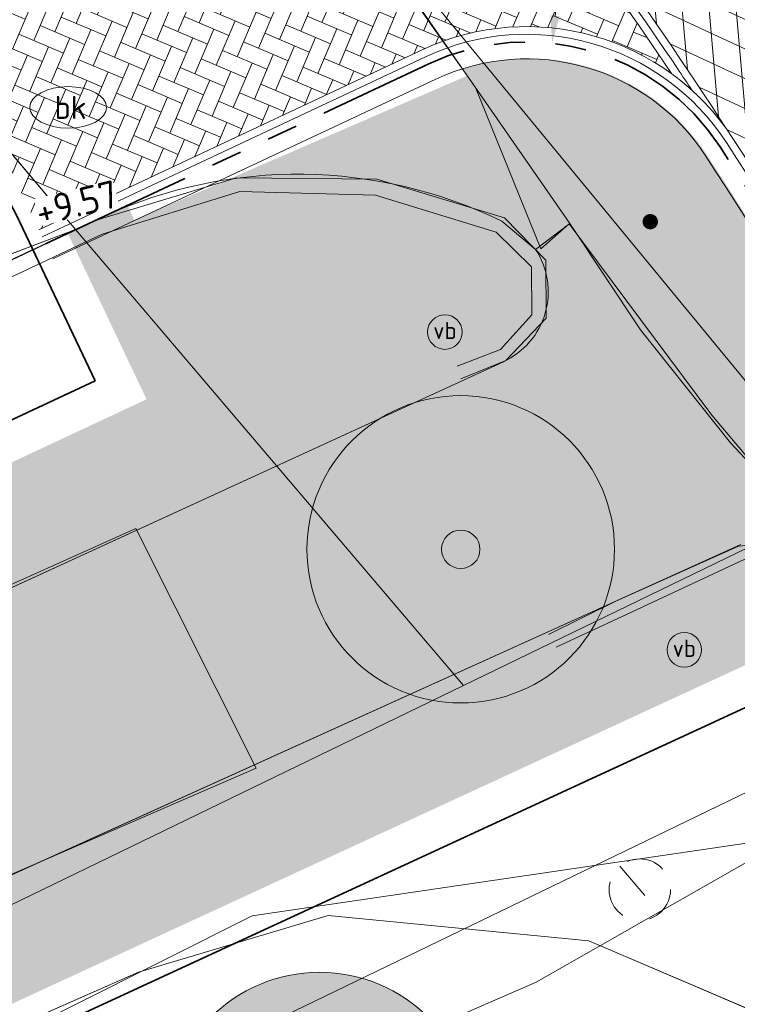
# Model space of a CAD drawing. Header units: metres. Extents: x 163543 to 168130, y 402678 to 405437.
# Tile 70 of 256: x 164464 to 164473, y 403431 to 403444. Entities that reach past the tile are written whole.
import ezdxf
from ezdxf.enums import TextEntityAlignment as Align

# ---------------------------------------------------------------- set-up
doc = ezdxf.new("R2010")
doc.units = ezdxf.units.M
doc.linetypes.add('X-CA190022.004-UO-DWM_Snelfietsroute$0$VH-TROTTOIRBAND_180-200', pattern=[20, 10, -2, 2, -2, 2, -2])
doc.linetypes.add('X-CA190022.004-UO-WHM_Putten en kolken combi_v0.1$0$RI-HUISAANSLUITING', pattern=[4.3, 2.5, -1.8])
doc.layers.get('0').update_dxf_attribs({"lineweight": 25})
for name, color, linetype, lineweight, transparency in [('X-CA190022.004-UO-ARC_Arcering$0$N-GV-GR-GRAS-A-200 GRASMENGSEL M1', 62, 'Continuous', 18, 0.5), ('X-CA190022.004-UO-ARC_Arcering$0$N-WE-GR-GROENSTROOK-A', 62, 'Continuous', 0, 0.5), ('X-CA190022.004-UO-ARC_Arcering$0$N-WE-VH-VERHARDING_ASFALT_ZWART-OPBOUW 2', 7, 'Continuous', 0, 0.5)]:
    doc.layers.add(name, color=color, linetype=linetype, lineweight=lineweight, transparency=transparency)
for name, color, linetype, lineweight in [('X-CA190022.004-UO-ARC_Arcering$0$N-WE-VH-VERHARDING_BETONSTRAATSTEEN-A-200', 252, 'Continuous', 18), ('X-CA190022.004-UO-BBM_bebording bebakening markering_v0.4$0$VERKEERSBORDPAAL', 7, 'Continuous', 25), ('X-CA190022.004-UO-BGT_Ondergrond$0$GE_201_SHDHek_Lijn_GEM', 253, 'X-CA190022.004-UO-BGT_Ondergrond$0$Hekwerk', 9), ('X-CA190022.004-UO-BGT_Ondergrond$0$GE_314_WGDRijbaanLokaleweg_Vlak_GEM', 253, 'Continuous', 9), ('X-CA190022.004-UO-BGT_Ondergrond$0$GE_316_WGDFietspad_Vlak_GEM', 253, 'Continuous', 9), ('X-CA190022.004-UO-BGT_Ondergrond$0$GE_367_OWGBerm_groenvoorziening_grasenk_GEM', 253, 'Continuous', 9), ('X-CA190022.004-UO-BGT_Ondergrond$0$GE_421_OTDHalfverhard_gravel_Vlak_GEM', 253, 'Continuous', 9), ('X-CA190022.004-UO-BGT_Ondergrond$0$GE_814_BRDVerkeersbord_Punt_GEM', 253, 'Continuous', 9), ('X-CA190022.004-UO-BGT_Ondergrond$0$GE_882_PutBrandkraan_Punt_GEM', 253, 'Continuous', 9), ('X-CA190022.004-UO-DTM inmeting_v0.1$0$B-WE-GW-TALUD_KRUIN-G', 246, 'Continuous', 0), ('X-CA190022.004-UO-DTM inmeting_v0.1$0$B-WE-GW-TALUD_TEEN-G', 246, 'Continuous', 0), ('X-CA190022.004-UO-DTM inmeting_v0.1$0$B-WE-VH-KANTOPSLUITING_ACHTERKANTBAND-G', 246, 'Continuous', 0), ('X-CA190022.004-UO-DTM inmeting_v0.1$0$B-WE-VH-KANTOPSLUITING_VOORKANTBAND-G', 246, 'Continuous', 0), ('X-CA190022.004-UO-DTM inmeting_v0.1$0$B-WE-VH-VERHARDING_ASFALT-G', 246, 'Continuous', 0), ('X-CA190022.004-UO-DWM_Beplanting$0$N-GV-GR-BOOM_SOLITAIR-G', 92, 'Continuous', 18), ('X-CA190022.004-UO-DWM_Beplanting$0$N-WE-GR-BOOM-S', 90, 'Continuous', 18), ('X-CA190022.004-UO-DWM_Snelfietsroute$0$N-WE-VH-KANTOPSLUITING_ACHTERKANTBAND-G', 7, 'Continuous', 9), ('X-CA190022.004-UO-DWM_Snelfietsroute$0$N-WE-VH-KANTOPSLUITING_TROTTOIRBAND_180 200-G', 210, 'X-CA190022.004-UO-DWM_Snelfietsroute$0$VH-TROTTOIRBAND_180-200', 35), ('X-CA190022.004-UO-DWM_Snelfietsroute$0$N-WE-VH-KANTVERHARDING_STREKLAAG-G', 251, 'Continuous', 18), ('X-CA190022.004-UO-GZM_Werkgrens_v0.2$0$N-WE-KG-GRENS_SYSTEEMGRENS-G', 7, 'X-CA190022.004-UO-GZM_Werkgrens_v0.2$0$KG-OG', 35), ('X-CA190022.004-UO-KAD_Percelen$0$B-WE-KG-GRENS_PERCEEL-GV', 150, 'Continuous', 9), ('X-CA190022.004-UO-TXT_Hoogtes$0$X-XX-AL-T25', 7, 'Continuous', 25), ('X-CA190022.004-UO-TXT_Tekst 1op200$0$X-XX-AL-AANKLEDING-M-BOCHTSTRALEN', 7, 'Continuous', 18), ('X-CA190022.004-UO-WHM_Putten en kolken combi_v0.1$0$B-WE-RI-DUIKER-G', 251, 'X-CA190022.004-UO-WHM_Putten en kolken combi_v0.1$0$RI-HUISAANSLUITING', 18)]:
    doc.layers.add(name, color=color, linetype=linetype, lineweight=lineweight)
for name, color, linetype in [('X-CA190022.004-UO-DWM_Beplanting$0$B-WE-GR-BOOM-S AFKOMSTIG UIT DTM_v0.4', 252, 'Continuous'), ('X-CA190022.004-UO-DWM_Beplanting$0$N-GV-GR-GRAS-A-200', 7, 'Continuous'), ('X-CA190022.004-UO-TXT_Hoogtes$0$C3D-SURFACE_TINSURFACE_LABELING-BESTAAND', 252, 'Continuous')]:
    doc.layers.add(name, color=color, linetype=linetype)
doc.styles.add('NLCS-ISO', font='NLCS-ISO.ttf')
doc.styles.add('X-CA190022.004-UO-BGT_Ondergrond$0$NLCS-ISO', font='NLCS-ISO.ttf')
doc.styles.add('X-CA190022.004-UO-TXT_Tekst 1op200$0$NLCS-ISO-M200-T18', font='NLCS-ISO.ttf', dxfattribs={"height": 0.36})
doc.linetypes.add('X-CA190022.004-UO-BGT_Ondergrond$0$Hekwerk', pattern='A,5,-1.5,[2,dgnlstyle-Veghel.shx,S=0.007936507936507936,R=0,X=0,Y=0],-1.5', length=8)
doc.linetypes.add('X-CA190022.004-UO-GZM_Werkgrens_v0.2$0$KG-OG', pattern='A,5.5,-1.5,[2,NLCS.SHX,S=0.5,R=0,X=0,Y=0],-1.5', length=8.5)
doc.dimstyles.new('X-CA190022.004-UO-TXT_Tekst 1op200$0$NLCS-M200-T18-PIJL_L2_H1', dxfattribs={"dimscale": 0.2, "dimtxt": 2.5, "dimasz": 1.8, "dimexe": 2, "dimexo": 2, "dimgap": 0.7, "dimtad": 1, "dimzin": 0, "dimdsep": 46, "dimtxsty": 'X-CA190022.004-UO-TXT_Tekst 1op200$0$NLCS-ISO-M200-T18', "dimcen": 0, "dimdle": 2, "dimclrd": 256, "dimclre": 256, "dimclrt": 10, "dimadec": 1, "dimazin": 0, "dimtfac": 1, "dimtdec": 3, "dimtofl": 0, "dimtmove": 0, "dimatfit": 3, "dimfxl": 2, "dimfxlon": 1, "dimtfillclr": 256, "dimtolj": 1, "dimtzin": 0, "dimlwd": -1, "dimlwe": -1, "dimarcsym": 0})
pattern_1 = [(94.99999999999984, (-2.849091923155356, 3.121928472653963), (-0.3486681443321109, -0.03050450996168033), []), (155, (-2.849091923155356, 3.121928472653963), (-0.1479163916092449, -0.3172077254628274), [])]

# ---------------------------------------------------------------- blocks, each defined once
blk = doc.blocks.new('X-CA190022.004-UO-BGT_Ondergrond$0$SIE-WEG_PAAL_VERKEERSBORD-SO')
at = {"linetype": 'ByBlock', "lineweight": 18}
blk.add_circle((0, 0), 1.5, dxfattribs=at)
at = {"linetype": 'ByBlock', "lineweight": 18, "style": 'X-CA190022.004-UO-BGT_Ondergrond$0$NLCS-ISO'}
blk.add_text('vb', height=1.5, dxfattribs=at).set_placement((0, 0.1317113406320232), align=Align.MIDDLE_CENTER)
blk = doc.blocks.new('X-CA190022.004-UO-BGT_Ondergrond$0$IMGEOVerkeersbord')
at = {"xscale": 5, "yscale": 5, "zscale": 5}
blk.add_blockref('X-CA190022.004-UO-BGT_Ondergrond$0$SIE-WEG_PAAL_VERKEERSBORD-SO', (0, 0), dxfattribs=at)
blk = doc.blocks.new('X-CA190022.004-UO-BGT_Ondergrond$0$SKL-WATER_BRANDKRAAN_BRANDPUT-SO')
at = {"color": 0, "linetype": 'ByBlock', "lineweight": 18}
blk.add_ellipse((0, 0), major_axis=(2.5, 9.034865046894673e-15), ratio=0.5400000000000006, dxfattribs=at)
at = {"color": 0, "linetype": 'ByBlock', "lineweight": 18, "style": 'X-CA190022.004-UO-BGT_Ondergrond$0$NLCS-ISO'}
blk.add_text('bk', height=1.5, dxfattribs=at).set_placement((0.1553767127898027, 0), align=Align.MIDDLE_CENTER)
blk = doc.blocks.new('X-CA190022.004-UO-BGT_Ondergrond$0$IMGEOBrandkraanput')
at = {"xscale": 5, "yscale": 5, "zscale": 5}
blk.add_blockref('X-CA190022.004-UO-BGT_Ondergrond$0$SKL-WATER_BRANDKRAAN_BRANDPUT-SO', (0, 0), dxfattribs=at)
blk = doc.blocks.new('X-CA190022.004-UO-DWM_Beplanting$0$SGR-BOOM_01-SO')
at = {"linetype": 'ByBlock', "lineweight": 18}
h = blk.add_hatch(color=0, dxfattribs=at)
h.dxf.hatch_style = 1
edge = h.paths.add_edge_path()
edge.add_arc((0, 0), 0.25, 0, 360)
at = {"color": 0, "linetype": 'ByBlock', "lineweight": 18}
for radius in [2, 0.25]:
    blk.add_circle((0, 0), radius, dxfattribs=at)
blk = doc.blocks.new('X-CA190022.004-UO-DWM_Beplanting$0$IMGEOBoom')
at = {"transparency": 33554457}
h = blk.add_hatch(color=256, dxfattribs=at)
h.dxf.hatch_style = 1
edge = h.paths.add_edge_path()
edge.add_arc((0, 0), 100, 0, 360)
edge = h.paths.add_edge_path(flags=17)
edge.add_arc((0, 0), 12.5, 0, 360)
h = blk.add_hatch()
h.set_pattern_fill('ANGLE', color=256)
h.set_pattern_definition([(0, (0, 0), (0, 6.985), [5.08, -1.905]), (90, (0, 0), (-6.985, 4.277078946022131e-16), [5.08, -1.905])])
edge = h.paths.add_edge_path(flags=17)
edge.add_arc((0, 0), 12.5, 0, 360)
at = {"layer": 'X-CA190022.004-UO-DWM_Beplanting$0$N-GV-GR-GRAS-A-200'}
h = blk.add_hatch(color=256, dxfattribs=at)
h.dxf.hatch_style = 1
edge = h.paths.add_edge_path(flags=17)
edge.add_arc((0, 0), 12.5, 0, 360)
at = {"xscale": 50, "yscale": 50, "zscale": 50}
blk.add_blockref('X-CA190022.004-UO-DWM_Beplanting$0$SGR-BOOM_01-SO', (0, 0), dxfattribs=at)
blk = doc.blocks.new('X-CA190022.004-UO-DWM_Beplanting$0$sfr nieuwe boom')
at = {"layer": 'X-CA190022.004-UO-DWM_Beplanting$0$N-GV-GR-BOOM_SOLITAIR-G', "transparency": 33554470}
h = blk.add_hatch(color=256, dxfattribs=at)
h.dxf.hatch_style = 1
edge = h.paths.add_edge_path()
edge.add_arc((0, 0), 2, 0, 360)
at = {"layer": 'X-CA190022.004-UO-DWM_Beplanting$0$N-GV-GR-BOOM_SOLITAIR-G'}
h = blk.add_hatch(color=256, dxfattribs=at)
h.dxf.hatch_style = 1
edge = h.paths.add_edge_path()
edge.add_arc((0, 0), 0.25, 0, 360)
for radius in [2, 0.25]:
    blk.add_circle((0, 0), radius, dxfattribs=at)
blk = doc.blocks.new('X-CA190022.004-UO-WHM_Putten en kolken combi_v0.1$0$B-SRI-PUT_BETON-SO')
at = {"flags": 128}
blk.add_lwpolyline([(-1.290005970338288, 1.528282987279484), (1.290089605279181, -1.528366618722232)], dxfattribs=at)
blk.add_circle((4.18174704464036e-05, -4.181572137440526e-05), 1.999999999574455)
blk = doc.blocks.new('X-CA190022.004-UO-BBM_bebording bebakening markering_v0.4$0$_Dot')
at = {"color": 0, "linetype": 'ByBlock', "const_width": 0.5}
blk.add_lwpolyline([(-0.25, 0, 1), (0.25, 0, 1)], format="xyb", close=True, dxfattribs=at)
blk = doc.blocks.new('*U187')
at = {"layer": 'X-CA190022.004-UO-TXT_Hoogtes$0$X-XX-AL-T25', "color": 252, "linetype": 'Continuous', "lineweight": 25, "insert": (164464.674893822, 403441.9299230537, 9.568875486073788), "char_height": 0.36, "width": 1.05444, "attachment_point": 5, "rotation": 13.911897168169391, "style": 'NLCS-ISO', "bg_fill": 3, "box_fill_scale": 1, "bg_fill_color": 256, "bg_fill_true_color": 13158600, "bg_fill_transparency": 0}
blk.add_mtext('{\\fNLCS-ISO|b0|i0|c0|p10;+9.57}', dxfattribs=at)
blk = doc.blocks.new('*D830')
at = {"layer": 'X-CA190022.004-UO-TXT_Tekst 1op200$0$X-XX-AL-AANKLEDING-M-BOCHTSTRALEN', "transparency": 16777216}
blk.add_line((164471.1149342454, 403446.3241255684), (164470.8981544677, 403444.3640769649), dxfattribs=at)
blk.add_solid([(164470.8385181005, 403444.3706726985), (164470.9577908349, 403444.3574812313), (164470.8585800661, 403444.0062587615)], dxfattribs=at)
at = {"layer": 'X-CA190022.004-UO-TXT_Tekst 1op200$0$X-XX-AL-AANKLEDING-M-BOCHTSTRALEN', "transparency": 16777216, "insert": (164470.708270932, 403445.5581876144), "char_height": 0.36, "attachment_point": 5, "rotation": 83.68878339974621, "style": 'X-CA190022.004-UO-TXT_Tekst 1op200$0$NLCS-ISO-M200-T18', "bg_fill": 3, "box_fill_scale": 1.1, "bg_fill_color": 256, "bg_fill_true_color": 13158600, "bg_fill_transparency": 0}
blk.add_mtext('\\A1;R=3.00', dxfattribs=at)

msp = doc.modelspace()

# ---------------------------------------------------------------- hatches: boundary and pattern name
at = {"layer": 'X-CA190022.004-UO-ARC_Arcering$0$N-GV-GR-GRAS-A-200 GRASMENGSEL M1'}
h = msp.add_hatch(dxfattribs=at)
h.set_pattern_fill('AGR-GRAS_02-SO', color=256, scale=0.1, pattern_type=2)
h.set_pattern_definition([(0, (0, 0), (1, 1), [0.25, -0.75]), (0, (0.5499999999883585, 0.5999999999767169), (1, 1), [0.25, -0.75]), (90, (0.1000000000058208, 0.3499999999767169), (-1, 1), [0.25, -0.75]), (90, (0.5, 0.7000000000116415), (-1, 1), [0.25, -0.75]), (45, (0.2000000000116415, 0.7000000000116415), (0, 1.000000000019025), [0.25, -1.164213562]), (135, (0.5499999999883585, 0), (-1.000000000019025, 0), [0.25, -1.164213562]), (26.56505119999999, (0.25, 0.2999999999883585), (1.000000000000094, 4.000644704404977e-10), [0.25, -1.986067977]), (26.56505119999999, (0.7000000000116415, 0.7999999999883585), (1.000000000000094, 4.000644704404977e-10), [0.25, -1.986067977]), (63.43494882, (0.7000000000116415, 0), (5.099862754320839e-11, 1.000000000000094), [0.2499999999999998, -1.986067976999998]), (63.43494882, (0.25, 0.4500000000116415), (5.099862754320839e-11, 1.000000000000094), [0.2499999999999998, -1.986067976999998]), (63.43494882, (0.6000000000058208, 0.2000000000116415), (5.099862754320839e-11, 1.000000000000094), [0.2499999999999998, -1.986067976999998]), (116.5650512, (0, 0.5499999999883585), (-4.000648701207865e-10, 1.000000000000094), [0.2499999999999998, -1.986067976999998]), (153.43494882, (0.2000000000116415, 0.1500000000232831), (-1.000000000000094, 5.099898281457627e-11), [0.25, -1.986067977])])
edge = h.paths.add_edge_path()
edge.add_line((164449.7029061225, 403424.9755254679), (164474.2656488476, 403436.3265954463))
edge.add_arc((164405.8897984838, 403398.9722507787), 77.91408074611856, 28.64817846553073, 34.93481505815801)
edge.add_line((164469.7640787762, 403443.5892911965), (164469.754189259, 403443.5851003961))
edge.add_line((164469.754189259, 403443.5851003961), (164465.4240603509, 403441.7051986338))
edge.add_line((164465.4240603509, 403441.7051986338), (164465.3444135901, 403441.888655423))
edge.add_line((164465.3444135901, 403441.888655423), (164464.5617553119, 403441.5275642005))
edge.add_line((164464.5617553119, 403441.5275642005), (164465.583363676, 403439.3738042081))
edge.add_line((164465.583363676, 403439.3738042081), (164433.1890600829, 403424.2116647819))
edge.add_arc((164443.179680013, 403387.0319958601), 38.4985748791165, 80.59615713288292, 105.0407654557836, ccw=False)
edge.add_arc((164454.6168963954, 403456.089874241), 31.49999999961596, 260.5961571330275, 261.0252203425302)
h = msp.add_hatch(dxfattribs=at)
h.set_pattern_fill('AGR-GRAS_02-SO', color=256, scale=0.1, pattern_type=2)
h.set_pattern_definition([(0, (0, 0), (1, 1), [0.25, -0.75]), (0, (0.5499999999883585, 0.5999999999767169), (1, 1), [0.25, -0.75]), (90, (0.1000000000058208, 0.3499999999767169), (-1, 1), [0.25, -0.75]), (90, (0.5, 0.7000000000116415), (-1, 1), [0.25, -0.75]), (45, (0.2000000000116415, 0.7000000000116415), (0, 1.000000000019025), [0.25, -1.164213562]), (135, (0.5499999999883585, 0), (-1.000000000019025, 0), [0.25, -1.164213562]), (26.56505119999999, (0.25, 0.2999999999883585), (1.000000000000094, 4.000644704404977e-10), [0.25, -1.986067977]), (26.56505119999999, (0.7000000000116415, 0.7999999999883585), (1.000000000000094, 4.000644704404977e-10), [0.25, -1.986067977]), (63.43494882, (0.7000000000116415, 0), (5.099862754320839e-11, 1.000000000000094), [0.2499999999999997, -1.986067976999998]), (63.43494882, (0.25, 0.4500000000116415), (5.099862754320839e-11, 1.000000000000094), [0.2499999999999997, -1.986067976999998]), (63.43494882, (0.6000000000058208, 0.2000000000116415), (5.099862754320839e-11, 1.000000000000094), [0.2499999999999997, -1.986067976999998]), (116.5650512, (0, 0.5499999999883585), (-4.000648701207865e-10, 1.000000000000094), [0.2499999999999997, -1.986067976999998]), (153.43494882, (0.2000000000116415, 0.1500000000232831), (-1.000000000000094, 5.099898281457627e-11), [0.25, -1.986067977])])
edge = h.paths.add_edge_path()
edge.add_line((164477.9198786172, 403430.682123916), (164477.8331448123, 403430.8623383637))
edge.add_line((164477.8331448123, 403430.8623383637), (164478.0980021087, 403430.9898091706))
edge.add_line((164478.0980021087, 403430.9898091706), (164477.5572029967, 403431.5318702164))
edge.add_arc((164490.2134185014, 403443.6178211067), 17.49999999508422, 221.7040940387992, 223.6796640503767, ccw=False)
edge.add_line((164477.1480821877, 403431.9753562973), (164468.2774706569, 403427.7060987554))
edge.add_arc((164454.6168963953, 403456.0898742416), 31.50000000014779, 260.5963409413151, 295.70063201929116, ccw=False)
edge.add_arc((164443.1796800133, 403387.03199586), 38.49857487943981, 80.59600673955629, 116.5897901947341)
edge.add_line((164425.9477276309, 403421.4587308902), (164426.6171826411, 403420.1201368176))
edge.add_arc((164443.1794105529, 403386.9976197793), 37.03253337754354, 80.596894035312, 116.56639265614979, ccw=False)
edge.add_arc((164454.6168963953, 403456.0898742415), 33.00000000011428, 260.6046206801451, 295.7006320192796)
edge.add_line((164468.9279741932, 403426.3544903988), (164477.9198786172, 403430.682123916))
at = {"layer": 'X-CA190022.004-UO-ARC_Arcering$0$N-WE-GR-GROENSTROOK-A'}
h = msp.add_hatch(color=256, dxfattribs=at)
h.dxf.hatch_style = 1
edge = h.paths.add_edge_path()
edge.add_arc((164470.5485793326, 403441.0306549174), 2.780000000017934, 33.16127255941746, 107.7368260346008)
edge.add_arc((164405.8897984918, 403398.9722507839), 77.91408073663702, 28.191431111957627, 35.01488425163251, ccw=False)
edge.add_line((164474.5612524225, 403435.7803394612), (164475.0569037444, 403434.8696750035))
edge.add_arc((164490.2134185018, 403443.6178211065), 17.49999999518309, 209.9929915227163, 223.6796640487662)
edge.add_line((164477.5572029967, 403431.5318702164), (164479.4644964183, 403432.4504277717))
edge.add_arc((164490.2134185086, 403443.6178211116), 15.50000000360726, 210.0729876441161, 226.0938756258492, ccw=False)
edge.add_line((164476.7999081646, 403435.8507276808), (164476.8001880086, 403435.8508800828))
edge.add_line((164476.8001880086, 403435.8508800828), (164476.3209561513, 403436.7308568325))
edge.add_arc((164405.8897984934, 403398.9722508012), 79.91408072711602, 28.19605124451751, 33.0467997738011)
at = {"layer": 'X-CA190022.004-UO-ARC_Arcering$0$N-WE-VH-VERHARDING_ASFALT_ZWART-OPBOUW 2'}
h = msp.add_hatch(dxfattribs=at)
h.set_pattern_fill('AVH-ASFALT-SO', color=256, scale=0.35, angle=35, pattern_type=2)
h.set_pattern_definition(pattern_1)
edge = h.paths.add_edge_path()
edge.add_line((164484.9854150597, 403436.1802356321), (164486.5396749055, 403434.8306688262))
edge.add_line((164486.5396749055, 403434.8306688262), (164489.6484187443, 403436.3268484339))
edge.add_arc((164489.8730176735, 403436.9898381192), 0.7000000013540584, 229.1074769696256, 251.2853234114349, ccw=False)
edge.add_line((164489.4147681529, 403436.4606808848), (164488.2876817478, 403437.4367363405))
edge.add_arc((164523.5755157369, 403480.0459035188), 55.32424744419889, 225.1007687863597, 230.3693057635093, ccw=False)
edge.add_arc((164116.7135145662, 403074.4268332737), 519.18763102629, 44.89227135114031, 45.27884465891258)
edge.add_line((164482.0435792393, 403443.3302624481), (164482.0449518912, 403443.3315997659))
edge.add_arc((164483.6207362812, 403444.8668210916), 2.200000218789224, 222.0560806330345, 224.2529873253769, ccw=False)
edge.add_line((164481.9872591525, 403443.3931340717), (164476.9927272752, 403448.9292170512))
edge.add_arc((164478.5865703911, 403450.445681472), 2.200000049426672, 220.4631444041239, 223.5748810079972, ccw=False)
edge.add_line((164476.9127585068, 403449.0179721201), (164457.6321469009, 403471.8403724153))
edge.add_line((164457.6321469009, 403471.8403724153), (164455.2735938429, 403469.8286001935))
edge.add_line((164455.2735938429, 403469.8286001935), (164479.8943903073, 403441.098305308))
edge.add_arc((163944.3046528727, 402902.0852181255), 759.8628001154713, 44.922763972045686, 45.18252588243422, ccw=False)
edge.add_arc((164523.5755157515, 403480.0459035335), 58.42424746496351, 225.0959863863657, 228.6608269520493)
h.paths.add_polyline_path([(164483.6498870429, 403433.4398685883), (164483.6436411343, 403433.4453069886), (164483.6407308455, 403433.4354618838)])
h = msp.add_hatch(dxfattribs=at)
h.set_pattern_fill('AVH-ASFALT-SO', color=256, scale=0.35, angle=35, pattern_type=2)
h.set_pattern_definition(pattern_1)
edge = h.paths.add_edge_path()
edge.add_line((164483.6436411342, 403433.4453069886), (164482.7786391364, 403434.1984763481))
edge.add_arc((164490.2134185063, 403443.6178211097), 12.00000000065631, 195.686670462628, 231.7156284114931, ccw=False)
edge.add_arc((164479.3728008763, 403440.573382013), 0.7400000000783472, 45.18252591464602, 195.6866704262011, ccw=False)
edge.add_line((164479.8943903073, 403441.098305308), (164455.2735938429, 403469.8286001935))
edge.add_line((164455.2735938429, 403469.8286001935), (164452.9161661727, 403467.8154968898))
edge.add_line((164452.9161661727, 403467.8154968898), (164463.3547310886, 403455.3593098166))
edge.add_arc((164460.9200958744, 403453.282641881), 3.199999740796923, 38.10882295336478, 40.463144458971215, ccw=False)
edge.add_line((164463.4379836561, 403455.2575442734), (164470.6613756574, 403446.4249391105))
edge.add_arc((164468.3033427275, 403444.26163176), 3.200034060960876, 35.982837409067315, 42.53390308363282, ccw=False)
edge.add_arc((164405.9263062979, 403398.9974721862), 80.26973496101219, 29.990397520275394, 35.96731815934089, ccw=False)
edge.add_line((164475.4486613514, 403439.120688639), (164475.4498521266, 403439.1214373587))
edge.add_arc((164401.5888237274, 403396.3046857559), 85.37403430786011, 27.74191021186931, 30.10058700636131, ccw=False)
edge.add_arc((164490.2134174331, 403443.6178221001), 15.10000000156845, 210.0982563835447, 227.3330215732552)
edge.add_arc((164479.5051885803, 403431.9999980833), 0.7000000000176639, -19.884059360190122, 47.33301603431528, ccw=False)
edge.add_line((164480.1634565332, 403431.76191553), (164483.6407308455, 403433.4354618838))
edge.add_line((164483.6407308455, 403433.4354618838), (164483.6436411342, 403433.4453069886))
at = {"layer": 'X-CA190022.004-UO-ARC_Arcering$0$N-WE-VH-VERHARDING_BETONSTRAATSTEEN-A-200'}
h = msp.add_hatch(dxfattribs=at)
h.set_pattern_fill('AVH-BSS_KEIFORMAAT_KEPER', color=256, scale=2, angle=157, pattern_type=2)
h.set_pattern_definition([(157, (0, 0), (-0.27535955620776, -0.1112524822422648), [0.63, -0.21]), (67.00000000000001, (-0.164107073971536, -0.3866120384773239), (-0.27535955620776, -0.1112524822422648), [0.63, -0.21])])
h.paths.add_polyline_path([(164469.596769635, 403447.4110216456), (164466.6151682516, 403451.056767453, -0.3743271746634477), (164465.0257406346, 403447.1664014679), (164462.223563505, 403445.7550417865), (164464.1840204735, 403441.5802229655), (164469.1686046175, 403443.9209383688, -0.2741986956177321), (164472.4178223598, 403443.6073419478, 0.02369150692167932)])

# ---------------------------------------------------------------- linework, layer by layer
at = {"layer": 'X-CA190022.004-UO-BGT_Ondergrond$0$GE_201_SHDHek_Lijn_GEM'}
for p, q in [((164465.477, 403431.918), (164467.948, 403432.656)), ((164467.948, 403432.656), (164471.335, 403432.326)), ((164456.675, 403428.038), (164465.477, 403431.918))]:
    msp.add_line(p, q, dxfattribs=at)
at = {"layer": 'X-CA190022.004-UO-BGT_Ondergrond$0$GE_314_WGDRijbaanLokaleweg_Vlak_GEM', "flags": 128}
for points in [[(164442.94, 403489.126), (164443.864, 403488.0790000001), (164449.294, 403481.924), (164481.056, 403444.687), (164480.874, 403444.622), (164483.26, 403441.849), (164483.391, 403441.904), (164502.63, 403419.439), (164497.447, 403415.017), (164495.313, 403417.0410000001), (164491.602, 403420.56), (164476.856, 403434.777), (164474.447, 403437.185), (164474.381, 403437.261), (164474.505, 403437.387), (164473.18, 403438.808), (164472.011, 403440.2800000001), (164471.089, 403441.6600000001), (164464.875, 403450.622), (164464.747, 403450.533), (164455.924, 403463.299), (164454.191, 403465.806)], [(164464.875, 403450.622), (164471.089, 403441.6600000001), (164470.644, 403441.325), (164470.203, 403441.694)], [(164465.039, 403441.76), (164463.143, 403440.873), (164460.688, 403445.214), (164461.218, 403445.485), (164463.246, 403446.523)]]:
    msp.add_lwpolyline(points, dxfattribs=at)
at = {"layer": 'X-CA190022.004-UO-BGT_Ondergrond$0$GE_314_WGDRijbaanLokaleweg_Vlak_GEM'}
msp.add_arc((164467.5506725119, 403436.2244068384), 6.078757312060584, 64.13022075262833, 114.4052883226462, dxfattribs=at)
at = {"layer": 'X-CA190022.004-UO-BGT_Ondergrond$0$GE_316_WGDFietspad_Vlak_GEM', "flags": 128}
for points in [[(164470.644, 403441.325), (164471.089, 403441.6600000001), (164472.011, 403440.2800000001), (164473.18, 403438.808), (164474.505, 403437.387), (164474.381, 403437.261)], [(164320.04, 403364.5300000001), (164331.41, 403371.01), (164357.53, 403385.5300000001), (164366.62, 403390.14), (164389.014, 403401.122), (164392.63, 403402.895), (164397.33, 403405.2), (164445.43, 403428.64), (164451.991, 403431.556), (164460.333, 403435.32), (164470.225, 403439.862)], [(164473.316, 403437.484), (164461.749, 403432.244), (164458.26, 403430.62), (164446.97, 403425.58)]]:
    msp.add_lwpolyline(points, dxfattribs=at)
at = {"layer": 'X-CA190022.004-UO-BGT_Ondergrond$0$GE_316_WGDFietspad_Vlak_GEM'}
msp.add_arc((164469.8059367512, 403440.7735191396), 1.00323534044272, 294.6902084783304, 33.34659780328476, dxfattribs=at)
at = {"layer": 'X-CA190022.004-UO-BGT_Ondergrond$0$GE_367_OWGBerm_groenvoorziening_grasenk_GEM', "flags": 128}
for points in [[(164158.219, 403255.1390000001), (164171.084, 403263.999), (164179.494, 403270.1770000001), (164194.84, 403282.196), (164211.087, 403295.268), (164231.111, 403310.634), (164235.52, 403313.512), (164245.67, 403321.126), (164272.398, 403339.903), (164288.143, 403349.736), (164298.889, 403356.556), (164334.793, 403377.305), (164364.293, 403392.58), (164387.358, 403404.682), (164390.724, 403406.448), (164393.105, 403407.697), (164407.616, 403414.349), (164425.803, 403423.104), (164434.433, 403427.217), (164453.635, 403436.286), (164460.737, 403439.749), (164463.143, 403440.873), (164465.039, 403441.76)], [(164470.203, 403441.694), (164470.644, 403441.325)], [(164470.225, 403439.862), (164460.333, 403435.32), (164451.991, 403431.556), (164445.43, 403428.64), (164397.33, 403405.2), (164392.63, 403402.895), (164389.014, 403401.122)], [(164136.762, 403226.328), (164137.681, 403227.058), (164154.717, 403240.595), (164179.581, 403260.6550000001), (164183.17, 403263.55), (164218.15, 403291.31), (164235.99, 403304.7900000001), (164243.405, 403310.219), (164247.56, 403313.26), (164252.819, 403316.997), (164260.03, 403322.12), (164268.56, 403327.98), (164276.38, 403333.21), (164299.08, 403347.8500000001), (164321.95, 403361.65), (164333.1, 403368.0400000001), (164350.72, 403377.56), (164372.83, 403389.33), (164399.07, 403402.26), (164446.97, 403425.58), (164458.26, 403430.62), (164461.749, 403432.244), (164473.316, 403437.484)], [(164481.182, 403421.899), (164477.915, 403429.509), (164471.335, 403432.326), (164467.948, 403432.656), (164465.477, 403431.918), (164456.675, 403428.038), (164453.447, 403426.482)]]:
    msp.add_lwpolyline(points, dxfattribs=at)
at = {"layer": 'X-CA190022.004-UO-BGT_Ondergrond$0$GE_367_OWGBerm_groenvoorziening_grasenk_GEM', "extrusion": (0, 0, -1)}
for centre, radius, start, end in [((-164467.5506725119, 403436.2244068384), 6.078757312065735, 65.59471167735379, 115.8697792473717), ((-164469.8059367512, 403440.7735191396), 1.00323534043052, 146.6534021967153, 245.3097915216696)]:
    msp.add_arc(centre, radius, start, end, dxfattribs=at)
at = {"layer": 'X-CA190022.004-UO-BGT_Ondergrond$0$GE_421_OTDHalfverhard_gravel_Vlak_GEM', "flags": 128}
msp.add_lwpolyline([(164165.951, 403244.025), (164179.256, 403255.8890000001), (164194.822, 403268.535), (164208.266, 403279.037), (164224.258, 403291.345), (164239.848, 403303.124), (164265.634, 403321.347), (164281.893, 403332.496), (164295.285, 403341.33), (164306.875, 403348.529), (164327.291, 403360.547), (164338.225, 403366.811), (164366.676, 403382.161), (164379.112, 403388.334), (164393.255, 403395.423), (164405.774, 403401.616), (164418.343, 403407.883), (164453.447, 403426.482), (164456.675, 403428.038), (164465.477, 403431.918), (164467.948, 403432.656), (164471.335, 403432.326), (164477.915, 403429.509), (164481.182, 403421.899)], dxfattribs=at)
at = {"layer": 'X-CA190022.004-UO-DTM inmeting_v0.1$0$B-WE-GW-TALUD_KRUIN-G'}
for points in [[(164473.9789999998, 403433.682, 9.853), (164470.6529999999, 403431.7859999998, 9.642)], [(164470.6529999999, 403431.7859999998, 9.642), (164464.997, 403429.324, 9.719), (164457.392, 403424.5649999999, 9.711), (164451.398, 403422.1379999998, 9.616), (164448.7620000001, 403421.0329999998, 9.586)]]:
    msp.add_polyline3d(points, dxfattribs=at)
at = {"layer": 'X-CA190022.004-UO-DTM inmeting_v0.1$0$B-WE-GW-TALUD_TEEN-G'}
msp.add_polyline3d([(164425.307, 403412.9070000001, 8.948), (164434.1669999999, 403417.04, 8.957), (164440.216, 403419.4679999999, 9.135), (164445.5490000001, 403421.8399999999, 9.116), (164451.2799999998, 403424.8629999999, 9.245), (164457.6630000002, 403428.003, 9.326), (164463.452, 403430.8939999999, 9.362), (164466.9569999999, 403432.6490000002, 9.53), (164473.9789999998, 403433.682, 9.853)], dxfattribs=at)
at = {"layer": 'X-CA190022.004-UO-DTM inmeting_v0.1$0$B-WE-VH-KANTOPSLUITING_ACHTERKANTBAND-G'}
for points in [[(164469.6260000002, 403439.807, 9.784), (164470.1869999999, 403440.02, 9.841), (164470.5970000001, 403440.4730000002, 9.879), (164470.5890000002, 403441.0989999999, 9.889), (164470.1320000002, 403441.5499999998, 9.878), (164468.5609999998, 403442.0290000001, 9.808), (164466.7969999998, 403442.0800000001, 9.752), (164465.0060000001, 403441.5219999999, 9.644), (164460.8760000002, 403439.577, 9.407), (164460.0019999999, 403439.1779999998, 9.276), (164458.2799999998, 403438.3829999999, 9.261)], [(164505.5780000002, 403405.4989999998, 9.016), (164504.6919999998, 403406.551, 9.047), (164504.0469999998, 403407.2919999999, 9.168), (164500.844, 403411.1710000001, 9.384), (164499.5630000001, 403412.6310000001, 9.425), (164497.284, 403414.9309999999, 9.531), (164491.4989999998, 403420.4399999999, 9.741), (164486.0699999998, 403425.6680000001, 9.793), (164484.2779999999, 403427.3859999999, 9.821), (164478.2439999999, 403433.176, 9.912), (164475.3199999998, 403436.0210000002, 9.911), (164474.3130000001, 403437.0759999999, 9.89), (164473.9300000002, 403437.318, 9.891), (164473.3569999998, 403437.2889999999, 9.882), (164471.7689999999, 403436.5460000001, 9.852), (164470.9100000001, 403436.1460000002, 9.705)]]:
    msp.add_polyline3d(points, dxfattribs=at)
at = {"layer": 'X-CA190022.004-UO-DTM inmeting_v0.1$0$B-WE-VH-KANTOPSLUITING_VOORKANTBAND-G'}
for points in [[(164470.2390000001, 403441.7349999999, 9.792), (164468.5780000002, 403442.2400000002, 9.704), (164466.7540000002, 403442.2570000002, 9.645), (164464.9160000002, 403441.7029999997, 9.545), (164460.8050000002, 403439.753, 9.3), (164459.9130000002, 403439.3250000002, 9.268), (164458.196, 403438.5380000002, 9.251), (164456.0090000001, 403437.4959999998, 9.262)], [(164470.7769999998, 403441.1839999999, 9.821), (164470.2390000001, 403441.7349999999, 9.792)], [(164469.673, 403439.639, 9.772), (164470.2560000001, 403439.8769999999, 9.803), (164470.7820000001, 403440.4309999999, 9.818), (164470.7769999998, 403441.1839999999, 9.821)], [(164505.7140000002, 403405.6069999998, 8.991), (164504.8109999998, 403406.6720000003, 9.018), (164504.1919999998, 403407.429, 9.066), (164501.0180000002, 403411.29, 9.266), (164499.6949999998, 403412.7829999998, 9.319), (164497.443, 403415.0669999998, 9.417), (164491.6329999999, 403420.591, 9.625), (164486.2050000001, 403425.7999999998, 9.704), (164484.4330000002, 403427.5129999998, 9.699), (164478.3700000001, 403433.3160000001, 9.798), (164475.4610000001, 403436.1699999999, 9.794), (164474.4330000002, 403437.2199999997, 9.791), (164473.909, 403437.5159999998, 9.787), (164473.2859999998, 403437.46, 9.799), (164471.6880000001, 403436.7480000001, 9.779), (164470.8119999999, 403436.3119999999, 9.717)]]:
    msp.add_polyline3d(points, dxfattribs=at)
at = {"layer": 'X-CA190022.004-UO-DTM inmeting_v0.1$0$B-WE-VH-VERHARDING_ASFALT-G'}
for points in [[(164469.8629999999, 403443.4339999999, 9.836), (164468.0830000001, 403445.9560000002, 9.784), (164465.9339999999, 403449.071, 9.704), (164464.8679999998, 403450.6430000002, 9.683)], [(164470.7140000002, 403441.3310000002, 9.811), (164469.8629999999, 403443.4339999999, 9.836)], [(164473.8280000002, 403438.1129999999, 9.819), (164472.9359999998, 403439.1669999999, 9.839), (164471.0819999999, 403441.6579999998, 9.854), (164470.7140000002, 403441.3310000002, 9.811)], [(164465.443, 403437.6919999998, 9.566), (164463.0839999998, 403436.6320000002, 9.447)], [(164465.443, 403437.6919999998, 9.566), (164467.0099999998, 403434.571, 9.569)], [(164467.0099999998, 403434.571, 9.569), (164461.7599999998, 403432.2960000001, 9.303), (164461.02, 403433.8969999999, 9.355), (164460.372, 403435.3449999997, 9.343)]]:
    msp.add_polyline3d(points, dxfattribs=at)
at = {"layer": 'X-CA190022.004-UO-DWM_Snelfietsroute$0$N-WE-VH-KANTOPSLUITING_ACHTERKANTBAND-G', "ltscale": 0.2, "flags": 128}
msp.add_lwpolyline([(164464.3625447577, 403441.2000531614), (164469.3471289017, 403443.5407685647, -0.3744240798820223), (164472.8590805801, 403442.5403696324, -0.02056620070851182), (164476.8012315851, 403435.8484426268, -0.02117600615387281)], format="xyb", dxfattribs=at)
at = {"layer": 'X-CA190022.004-UO-DWM_Snelfietsroute$0$N-WE-VH-KANTOPSLUITING_TROTTOIRBAND_180 200-G', "ltscale": 0.2, "flags": 128}
msp.add_lwpolyline([(164464.2690320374, 403441.3991897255), (164469.2536161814, 403443.7399051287, -0.3744240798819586), (164473.0434920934, 403442.6603379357, -0.02284165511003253), (164476.9742920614, 403435.9486926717, 0.07541095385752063), (164479.8440566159, 403432.3676507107, -0.529653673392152), (164479.7220230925, 403431.5494619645)], format="xyb", dxfattribs=at)
at = {"layer": 'X-CA190022.004-UO-DWM_Snelfietsroute$0$N-WE-VH-KANTVERHARDING_STREKLAAG-G', "ltscale": 0.2, "flags": 128}
for points in [[(164452.9161661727, 403467.8154968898), (164463.3566260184, 403455.3570604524), (164469.7515877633, 403447.5376366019, -0.02857470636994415), (164473.1217395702, 403442.8996693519)], [(164466.4914554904, 403451.3659961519), (164469.6741786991, 403447.4743291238, -0.02358199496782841), (164472.4886523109, 403443.6812557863, -0.001087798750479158), (164472.6824492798, 403443.3912082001, -0.001087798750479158)], [(164466.6151682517, 403451.0567674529), (164469.5967696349, 403447.4110216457, -0.02358199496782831), (164472.405625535, 403443.6255193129, -6.836267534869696e-05), (164472.4178266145, 403443.6073388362, -6.836267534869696e-05)], [(164464.1840204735, 403441.5802229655), (164469.1686046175, 403443.9209383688, -0.3744355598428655), (164473.2112091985, 403442.7692920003, -0.02282998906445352), (164477.1493956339, 403436.0454168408, 0.07534310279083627), (164479.9796038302, 403432.5147117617, -0.3019990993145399), (164480.163456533, 403431.7619155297, -0.3019990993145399)], [(164464.2265262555, 403441.4897063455), (164469.2111103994, 403443.8304217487, -0.3744299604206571), (164473.127350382, 403442.7148153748, -0.02283582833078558), (164477.0618457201, 403435.9970512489, 0.07537718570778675), (164479.911830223, 403432.4411812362, -0.3544872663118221), (164480.0208749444, 403431.693293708, -0.3544872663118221)]]:
    msp.add_lwpolyline(points, format="xyb", dxfattribs=at)
at = {"layer": 'X-CA190022.004-UO-GZM_Werkgrens_v0.2$0$N-WE-KG-GRENS_SYSTEEMGRENS-G', "ltscale": 0.2, "flags": 128}
for points in [[(164202.4471839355, 403276.2612616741, -0.007014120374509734), (164204.6842424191, 403278.1944806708), (164207.7316017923, 403280.6309342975), (164216.350955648, 403287.4712219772), (164219.0035534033, 403289.434108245), (164219.3746627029, 403289.7286192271), (164237.1836765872, 403303.1852059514), (164244.5865004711, 403308.605291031), (164248.7299054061, 403311.6378046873), (164253.9774847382, 403315.3666892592), (164261.1754745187, 403320.480446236), (164269.6822113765, 403326.3244647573), (164277.4779943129, 403331.5382684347), (164300.138869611, 403346.1530355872), (164322.9639978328, 403359.9259594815), (164334.0727303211, 403366.2923093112), (164351.6652632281, 403375.7974689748), (164373.7421382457, 403387.5498352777), (164399.9497431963, 403400.4638723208), (164429.2801321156, 403414.7433017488), (164430.1235736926, 403415.1409833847), (164430.9478262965, 403415.506283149), (164431.7770699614, 403415.8458020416), (164432.615246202, 403416.1613381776), (164433.4616619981, 403416.4526584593), (164434.3156183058, 403416.7195497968), (164435.1764106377, 403416.9618192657), (164436.0433296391, 403417.1792942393), (164436.3055164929, 403417.2587681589, -0.09982065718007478), (164451.9815185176, 403417.1790174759, 0.1310872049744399), (164471.5299883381, 403420.9480569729), (164482.532673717, 403426.2434413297), (164490.6930660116, 403418.7998493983), (164492.5861501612, 403419.7065134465), (164495.4035730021, 403416.5299918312, -0.01010042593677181), (164498.0738503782, 403413.5363083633), (164499.3853029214, 403412.0048366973), (164502.2759065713, 403408.6525450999), (164509.274412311, 403412.9480533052), (164511.7682141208, 403416.4610208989), (164509.1861236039, 403420.2014103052, -0.1750361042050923), (164509.3210798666, 403422.1351258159, -0.1801291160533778), (164510.5166693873, 403423.4312866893), (164518.8245311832, 403427.3151248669), (164545.0302416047, 403439.9269191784), (164571.6953268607, 403452.7535489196), (164577.9552917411, 403456.0641072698), (164591.4716804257, 403464.141949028), (164595.4462846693, 403466.1591353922), (164599.4311747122, 403468.181541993), (164600.8539115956, 403468.8630628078), (164605.9399590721, 403471.2415379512), (164622.0164705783, 403477.7583811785), (164627.272938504, 403479.8886915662), (164631.9472826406, 403481.9048786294), (164633.2674407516, 403482.5385622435, 0.08477773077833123), (164642.6089981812, 403485.3796505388), (164759.3320802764, 403541.3864717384), (164770.9742443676, 403544.8150730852), (164773.2724307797, 403545.3968587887), (164787.8865800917, 403542.289629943), (164789.8994408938, 403542.3802139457), (164793.2522167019, 403543.0482871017), (164800.2402211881, 403546.8141014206), (164803.6710322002, 403549.3659814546), (164804.7740494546, 403550.3596960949), (164806.982937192, 403547.3873851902), (164807.9070396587, 403546.1989325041), (164811.8704722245, 403549.2807697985), (164810.9532731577, 403550.4603442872), (164809.5116547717, 403552.4057701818), (164808.342669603, 403553.5746866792), (164810.0239640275, 403555.0893745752), (164807.82693957, 403558.0124714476), (164809.8344029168, 403559.5158162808, 0.08719858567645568), (164816.7069141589, 403566.8332066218, -0.1361886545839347), (164825.1509550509, 403574.2389801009), (164897.951587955, 403609.3404576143), (164931.0926747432, 403625.3204994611), (165054.7836542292, 403684.9604895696), (165123.1554235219, 403717.9264497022), (165148.5663854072, 403730.0329638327), (165175.6541256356, 403740.4784873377), (165188.1464371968, 403744.8235939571), (165187.6324323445, 403748.0918636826), (165185.2580450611, 403754.9315992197), (165180.037890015, 403753.6894865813, 0.02784581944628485), (165177.0513383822, 403752.4655620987), (165119.6977294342, 403725.1406508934), (165051.3091062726, 403692.1665645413), (164927.6180512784, 403632.5265380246), (164894.4771003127, 403616.5465616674), (164821.6764674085, 403581.445084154, 0.1361886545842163), (164810.015649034, 403571.2180636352, -0.08719858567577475), (164805.0390029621, 403565.919263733), (164803.0203514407, 403564.4075403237), (164799.415410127, 403569.2038422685), (164798.6149812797, 403568.6044188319), (164797.8152444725, 403568.0055136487), (164797.2158194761, 403568.8059445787), (164793.3705278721, 403565.9262908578), (164793.9699528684, 403565.1258599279), (164792.3761302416, 403563.932281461), (164795.8845084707, 403559.0636660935, -0.2015476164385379), (164780.0971775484, 403554.0570161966, 0.07565561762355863), (164771.1691888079, 403553.9823458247, -0.009754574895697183), (164764.0749090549, 403552.5358596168), (164754.2863395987, 403547.7986438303), (164747.4743492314, 403544.6063578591), (164708.340445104, 403525.5831572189), (164686.2179063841, 403515.3649846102), (164675.1479613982, 403509.8647663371), (164663.5244613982, 403504.2582663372), (164644.326586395, 403495.0707073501), (164639.4929121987, 403492.7230557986), (164638.2008723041, 403492.1265410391, -0.2018182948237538), (164621.8461223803, 403491.8003317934, 0.2094978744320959), (164598.5804137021, 403490.9733350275), (164556.1572466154, 403470.5661522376), (164536.2994594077, 403461.0079530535), (164516.3183906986, 403451.407959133), (164508.2317351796, 403447.5121291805), (164500.1867564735, 403443.6421835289), (164497.2033634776, 403443.0084814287), (164495.0902549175, 403442.27400261, 0.1307944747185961), (164492.913084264, 403444.8114515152), (164488.4347408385, 403447.8854838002), (164494.8986629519, 403449.8350294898), (164490.3149407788, 403452.2328764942), (164484.4843242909, 403450.5971355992, -0.07642678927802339), (164479.7480917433, 403454.7225616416), (164478.7991556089, 403455.8572518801), (164474.9179570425, 403452.9617439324), (164457.3434499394, 403473.5656706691), (164451.2568614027, 403468.374000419), (164465.5190818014, 403451.6533184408, -0.484296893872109), (164464.8169442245, 403448.1132255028), (164461.4164168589, 403446.3937776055), (164463.8934237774, 403441.7698684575), (164464.9162194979, 403439.6136052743), (164433.0167582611, 403424.6830765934, 0.0516595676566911), (164425.3001219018, 403421.7033575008), (164396.430770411, 403407.6483830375), (164370.0935852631, 403394.670494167), (164347.8842103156, 403382.8475930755), (164330.1818090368, 403373.2830720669), (164318.9080065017, 403366.8221215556), (164295.9033911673, 403352.9408932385), (164273.0860170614, 403338.2251946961), (164265.1933658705, 403332.9466057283), (164256.5935764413, 403327.0386612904), (164249.3435457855, 403321.8879322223), (164244.0502837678, 403318.1265859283), (164239.8604985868, 403315.0601269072), (164232.4089702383, 403309.6043821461), (164214.4760118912, 403296.0541423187), (164201.2887743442, 403285.5887988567, 0.01213108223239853), (164197.4136132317, 403282.3572203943)], [(164476.344677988, 403432.1435875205, -0.04204163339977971), (164474.6207099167, 403434.6251886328), (164474.1213204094, 403435.5427212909, 0.0004885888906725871), (164474.0497184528, 403435.6760000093), (164451.4853868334, 403425.24844678, 0.138309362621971), (164468.0606361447, 403428.1566348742)]]:
    msp.add_lwpolyline(points, format="xyb", close=True, dxfattribs=at)
at = {"layer": 'X-CA190022.004-UO-KAD_Percelen$0$B-WE-KG-GRENS_PERCEEL-GV', "flags": 128}
for points in [[(164244.1173679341, 403697.8636548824), (164382.73, 403547.962), (164467.184, 403447.137), (164474.656, 403438.052), (164476.902, 403439.143), (164487.569, 403444.164), (164388.991, 403559.989), (164335.093, 403619.023), (164327.271, 403627.471), (164268.836, 403691.623), (164256.1209467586, 403703.7882286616)], [(164464.658, 403441.585), (164469.708, 403435.65), (164474.656, 403438.052), (164467.184, 403447.137), (164382.73, 403547.962), (164244.1173679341, 403697.8636548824)], [(164218.8861007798, 403685.4103269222), (164219.124, 403685.153), (164241.656, 403660.769), (164259.183, 403641.854), (164276.688, 403622.967), (164299.208, 403598.634), (164319.627, 403576.641), (164339.939, 403554.537), (164362.42, 403530.213), (164375.611, 403515.963), (164394.193, 403505.178), (164412.451, 403494.492), (164427.408, 403485.739), (164430.171, 403482.483), (164464.658, 403441.585)], [(164320.335, 403360.055), (164334.113, 403367.893), (164347.324, 403375.205), (164360.621, 403382.207), (164387.566, 403395.736), (164459.04, 403430.474), (164469.708, 403435.65), (164464.658, 403441.585), (164461.223, 403440.276), (164450.635, 403435.456), (164443.895, 403432.527), (164395.494, 403408.832), (164393.545, 403407.844), (164337.189, 403378.787), (164334.483, 403377.392), (164299.052, 403356.496)]]:
    msp.add_lwpolyline(points, dxfattribs=at)
for points in [[(164595.838, 403501.354), (164555.326, 403482.367), (164489.137, 403451.001), (164492.811, 403446.689), (164487.569, 403444.164), (164476.902, 403439.143), (164474.656, 403438.052), (164469.708, 403435.65), (164459.04, 403430.474), (164460.276, 403427.915), (164478.654, 403436.809), (164549.795, 403471.239), (164610.094, 403500.047), (164740.684, 403562.794), (164887.38, 403633.726), (164885.502, 403637.729), (164830.972, 403611.838), (164787.129, 403591.173), (164774.865, 403585.072), (164771.579, 403589.482), (164763.848, 403582.954), (164722.665, 403561.134), (164654.869, 403529.019)], [(164460.276, 403427.915), (164466.349, 403415.367), (164487.883, 403425.722), (164496.111, 403429.679), (164555.855, 403458.619), (164593.206, 403476.41), (164588.97, 403485.217), (164612.074, 403496.328), (164616.314, 403487.512), (164746.772, 403550.188), (164893.326, 403621.049), (164887.38, 403633.726), (164740.684, 403562.794), (164610.094, 403500.047), (164549.795, 403471.239), (164478.654, 403436.809)], [(164414.532, 403468.035), (164392.43, 403447.617), (164373.258, 403429.906), (164388.35, 403413.494), (164393.545, 403407.844), (164395.494, 403408.832), (164443.895, 403432.527), (164450.635, 403435.456), (164461.223, 403440.276), (164464.658, 403441.585), (164430.171, 403482.483)]]:
    msp.add_lwpolyline(points, close=True, dxfattribs=at)

# ---------------------------------------------------------------- block references
at = {"layer": 'X-CA190022.004-UO-BBM_bebording bebakening markering_v0.4$0$VERKEERSBORDPAAL', "xscale": 0.2, "yscale": 0.2, "zscale": 0.2, "rotation": 4.311747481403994}
msp.add_blockref('X-CA190022.004-UO-BBM_bebording bebakening markering_v0.4$0$_Dot', (164472.1361001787, 403441.685643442), dxfattribs=at)
at = {"layer": 'X-CA190022.004-UO-BGT_Ondergrond$0$GE_814_BRDVerkeersbord_Punt_GEM', "xscale": 0.03, "yscale": 0.03, "zscale": 0.02}
for p in [(164469.465, 403440.249), (164472.579, 403436.113)]:
    msp.add_blockref('X-CA190022.004-UO-BGT_Ondergrond$0$IMGEOVerkeersbord', p, dxfattribs=at)
at = {"layer": 'X-CA190022.004-UO-BGT_Ondergrond$0$GE_882_PutBrandkraan_Punt_GEM', "xscale": 0.04, "yscale": 0.04, "zscale": 0.02}
msp.add_blockref('X-CA190022.004-UO-BGT_Ondergrond$0$IMGEOBrandkraanput', (164464.564, 403443.173), dxfattribs=at)
at = {"layer": 'X-CA190022.004-UO-DWM_Beplanting$0$B-WE-GR-BOOM-S AFKOMSTIG UIT DTM_v0.4', "linetype": 'ByBlock', "lineweight": -2, "xscale": 0.02, "yscale": 0.02, "zscale": 0.02}
msp.add_blockref('X-CA190022.004-UO-DWM_Beplanting$0$IMGEOBoom', (164467.834, 403429.916, 9.79), dxfattribs=at)
at = {"layer": 'X-CA190022.004-UO-DWM_Beplanting$0$N-WE-GR-BOOM-S', "rotation": 153.3819523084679}
msp.add_blockref('X-CA190022.004-UO-DWM_Beplanting$0$sfr nieuwe boom', (164469.6705688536, 403437.4216103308), dxfattribs=at)
at = {"layer": 'X-CA190022.004-UO-WHM_Putten en kolken combi_v0.1$0$B-WE-RI-DUIKER-G', "xscale": 0.2, "yscale": 0.2, "zscale": 0.2}
msp.add_blockref('X-CA190022.004-UO-WHM_Putten en kolken combi_v0.1$0$B-SRI-PUT_BETON-SO', (164472, 403432.992), dxfattribs=at)

# ---------------------------------------------------------------- next in the draw order: block references
at = {"layer": 'X-CA190022.004-UO-TXT_Hoogtes$0$C3D-SURFACE_TINSURFACE_LABELING-BESTAAND', "color": 252, "linetype": 'Continuous', "lineweight": -3}
msp.add_blockref('*U187', (0, 0), dxfattribs=at)

# ---------------------------------------------------------------- next in the draw order: dimensions: what is measured, and where the dimension line sits
at = {"layer": 'X-CA190022.004-UO-TXT_Tekst 1op200$0$X-XX-AL-AANKLEDING-M-BOCHTSTRALEN'}
dim = msp.add_radius_dim(center=(164470.5287896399, 403441.0244065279), mpoint=(164470.8585800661, 403444.0062587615), dimstyle='X-CA190022.004-UO-TXT_Tekst 1op200$0$NLCS-M200-T18-PIJL_L2_H1', override={"dimpost": 'R=<>', "dimclrt": 256, "dimtfill": 1}, dxfattribs=at)
dim.commit()
dim.dimension.update_dxf_attribs({"geometry": '*D830', "text_midpoint": (164470.708270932, 403445.5581876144)})

doc.saveas('drawing.dxf')
